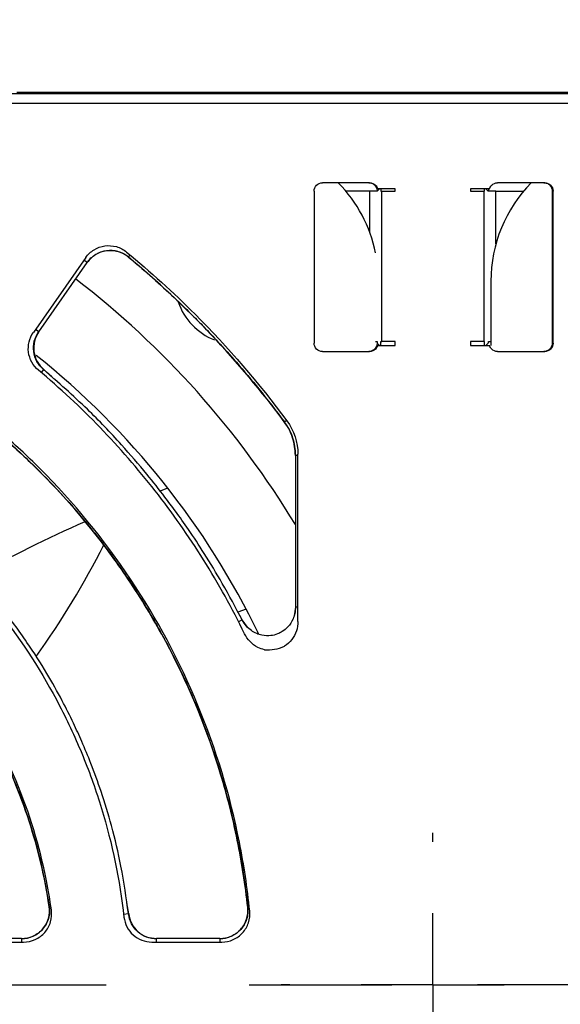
# Model space of a CAD drawing. Header units: millimetres. Extents: x 13 to 559, y 0 to 388.
# Tile 6 of 17: x 189 to 208, y 183 to 218. Entities that reach past the tile are written whole.
import ezdxf

# ---------------------------------------------------------------- set-up
doc = ezdxf.new("R2010")
doc.units = ezdxf.units.MM
doc.linetypes.add('SLD-Center', pattern=[30.48, 15.24, -5.08, 5.08, -5.08])
doc.linetypes.add('SLD-Solid', pattern=[0])
doc.layers.add('CENTER', color=40, linetype='SLD-Center')
doc.layers.add('DIMENSIONS', color=140, linetype='SLD-Solid', lineweight=25)
doc.styles.add('SLDTEXTSTYLE0', font='GOTHIC.TTF', dxfattribs={"width": 0.913})
doc.dimstyles.new('SLDDIMSTYLE0', dxfattribs={"dimtxt": 4.7625, "dimasz": 6.35, "dimexe": 0, "dimexo": 0.0625, "dimgap": 1.190625, "dimtad": 0, "dimtih": 1, "dimtoh": 1, "dimdec": 1, "dimrnd": 1e-09, "dimzin": 12, "dimdsep": 46, "dimtxsty": 'SLDTEXTSTYLE0', "dimsah": 1, "dimcen": 0.09, "dimadec": 0, "dimazin": 3, "dimtfac": 1, "dimtdec": 1, "dimtofl": 0, "dimtmove": 0, "dimatfit": 3, "dimfxl": 0, "dimfrac": 2, "dimtolj": 1, "dimtzin": 12, "dimarcsym": 0})
doc.dimstyles.new('SLDDIMSTYLE1', dxfattribs={"dimtxt": 4.7625, "dimasz": 6.35, "dimexe": 0, "dimexo": 0.0625, "dimgap": 1.190625, "dimtad": 0, "dimtih": 1, "dimtoh": 1, "dimdec": 1, "dimrnd": 1e-09, "dimzin": 4, "dimdsep": 46, "dimtxsty": 'SLDTEXTSTYLE0', "dimsah": 1, "dimcen": 0.09, "dimadec": 0, "dimazin": 1, "dimtfac": 1, "dimtdec": 1, "dimtofl": 0, "dimtmove": 0, "dimatfit": 3, "dimfxl": 0, "dimfrac": 2, "dimtolj": 1, "dimtzin": 12, "dimarcsym": 0})

# ---------------------------------------------------------------- blocks, each defined once
blk = doc.blocks.new('_D_1')
at = {"layer": 'DIMENSIONS'}
for p, q in [((171.535, 219.409), (171.535, 232.473)), ((235.535, 219.409), (235.535, 232.473)), ((197.377, 229.999), (195.925, 229.999)), ((195.925, 229.999), (195.925, 222.439)), ((209.693, 229.999), (211.144, 229.999)), ((211.144, 229.999), (211.144, 222.439)), ((171.535, 229.298), (193.509, 229.298)), ((235.535, 229.298), (213.56, 229.298)), ((195.925, 222.439), (197.377, 222.439)), ((211.144, 222.439), (209.693, 222.439))]:
    blk.add_line(p, q, dxfattribs=at)
for points in [[(171.535, 229.298), (177.885, 227.71), (177.885, 230.885)], [(235.535, 229.298), (229.185, 230.885), (229.185, 227.71)]]:
    blk.add_solid(points, dxfattribs=at)
at = {"layer": 'DIMENSIONS', "char_height": 4.7625, "attachment_point": 1, "style": 'SLDTEXTSTYLE0'}
for s, insert in [('64.0', (197.377, 237.05)), ('2.52', (197.377, 228.522))]:
    blk.add_mtext(s, dxfattribs=dict(at, insert=insert))
blk = doc.blocks.new('_D_3')
at = {"layer": 'DIMENSIONS'}
for p, q in [((137.213, 216.469), (137.213, 248.753)), ((269.713, 216.469), (269.713, 248.753)), ((197.305, 246.279), (195.854, 246.279)), ((195.854, 246.279), (195.854, 238.719)), ((209.621, 246.279), (211.073, 246.279)), ((211.073, 246.279), (211.073, 238.719)), ((137.213, 245.578), (193.438, 245.578)), ((269.713, 245.578), (213.489, 245.578)), ((195.854, 238.719), (197.305, 238.719)), ((211.073, 238.719), (209.621, 238.719))]:
    blk.add_line(p, q, dxfattribs=at)
for points in [[(137.213, 245.578), (143.563, 243.99), (143.563, 247.165)], [(269.713, 245.578), (263.363, 247.165), (263.363, 243.99)]]:
    blk.add_solid(points, dxfattribs=at)
at = {"layer": 'DIMENSIONS', "char_height": 4.7625, "attachment_point": 1, "style": 'SLDTEXTSTYLE0'}
for s, insert in [('132.5', (195.546, 253.33)), ('5.22', (197.305, 244.802))]:
    blk.add_mtext(s, dxfattribs=dict(at, insert=insert))
blk = doc.blocks.new('SW_CENTERMARKSYMBOL_0')
at = {"layer": 'CENTER', "color": 0}
for p, q in [((0, 5.08), (0, 5.394)), ((0, 0), (0, 2.54)), ((-5.08, 0), (-5.394, 0)), ((0, 0), (-2.54, 0)), ((0, 0), (0, -2.54)), ((0, 0), (2.54, 0)), ((5.08, 0), (5.394, 0)), ((0, -5.08), (0, -5.394))]:
    blk.add_line(p, q, dxfattribs=at)
blk = doc.blocks.new('SW_CENTERMARKSYMBOL_1')
at = {"layer": 'CENTER', "color": 0}
blk.add_line((5.08, 0), (34.14, 0), dxfattribs=at)
blk = doc.blocks.new('SW_CENTERMARKSYMBOL_2')
at = {"layer": 'CENTER', "color": 0}
blk.add_line((-5.08, 0), (-34.14, 0), dxfattribs=at)

msp = doc.modelspace()

# ---------------------------------------------------------------- linework, layer by layer
for p, q in [((269.168, 215.654), (137.759, 215.654)), ((218.25, 215.699), (188.677, 215.699)), ((137.818, 215.326), (269.171, 215.326)), ((201.218, 212.499), (199.544, 212.499)), ((207.445, 212.499), (205.772, 212.499)), ((199.245, 212.2), (199.245, 206.799)), ((201.213, 212.193), (200.382, 212.193)), ((201.213, 212.193), (201.213, 210.763)), ((201.485, 212.193), (201.213, 212.193)), ((201.57, 212.284), (201.485, 212.199)), ((201.485, 212.199), (201.485, 212.193)), ((202.123, 212.284), (201.505, 212.284)), ((201.623, 212.284), (201.623, 212.193)), ((201.623, 212.193), (201.648, 212.193)), ((201.648, 206.859), (201.648, 212.193)), ((201.648, 212.193), (202.123, 212.193)), ((202.123, 212.193), (202.123, 212.284)), ((205.484, 212.284), (204.807, 212.284)), ((204.807, 212.284), (204.807, 212.193)), ((204.807, 212.193), (205.278, 212.193)), ((205.278, 212.193), (205.278, 206.859)), ((205.278, 212.193), (205.303, 212.193)), ((205.303, 212.193), (205.303, 212.284)), ((205.441, 212.199), (205.356, 212.284)), ((205.441, 212.193), (205.441, 212.199)), ((205.713, 212.193), (205.441, 212.193)), ((205.713, 210.324), (205.713, 212.193)), ((205.713, 212.193), (206.688, 212.193)), ((207.713, 212.2), (207.713, 206.799)), ((207.745, 206.799), (207.745, 212.2)), ((191.123, 209.836), (189.261, 207.178)), ((189.454, 207.198), (191.178, 209.661)), ((191.178, 209.661), (191.058, 209.745)), ((192.697, 209.935), (192.633, 209.857)), ((205.535, 208.999), (205.535, 206.715)), ((189.454, 207.198), (189.334, 207.282)), ((201.433, 206.859), (201.484, 206.859)), ((201.485, 206.8), (201.57, 206.715)), ((201.623, 206.715), (201.623, 206.859)), ((201.623, 206.859), (201.648, 206.859)), ((202.123, 206.859), (201.648, 206.859)), ((202.123, 206.715), (202.123, 206.859)), ((205.278, 206.859), (204.807, 206.859)), ((204.807, 206.859), (204.807, 206.715)), ((205.303, 206.715), (205.303, 206.859)), ((205.356, 206.715), (205.441, 206.8)), ((205.443, 206.859), (205.535, 206.859)), ((199.544, 206.499), (201.218, 206.499)), ((201.505, 206.715), (202.123, 206.715)), ((204.807, 206.715), (205.484, 206.715)), ((205.772, 206.499), (207.445, 206.499)), ((189.624, 205.857), (189.538, 205.755)), ((189.624, 205.857), (189.628, 205.862)), ((189.985, 205.53), (189.628, 205.862)), ((198.189, 204), (198.185, 203.997)), ((198.189, 204), (198.262, 204.054)), ((198.578, 202.808), (198.578, 197.415)), ((198.667, 202.808), (198.578, 202.808)), ((198.667, 196.905), (198.667, 202.848)), ((193.78, 201.554), (194.038, 201.65)), ((196.831, 197.344), (196.533, 197.241)), ((198.578, 197.415), (198.53, 197.105)), ((198.667, 197.415), (198.578, 197.415)), ((196.69, 196.962), (196.555, 197.198)), ((196.69, 196.962), (196.558, 196.895)), ((196.873, 196.708), (196.69, 196.962)), ((192.651, 186.516), (192.581, 186.905)), ((189.828, 186.781), (189.821, 186.78)), ((192.641, 186.515), (192.472, 186.496)), ((192.651, 186.516), (192.641, 186.515)), ((196.889, 186.74), (196.882, 186.739)), ((186.411, 185.514), (188.912, 185.514)), ((188.834, 185.635), (186.573, 185.635)), ((188.834, 185.635), (188.834, 185.514)), ((193.475, 185.514), (195.962, 185.514)), ((195.89, 185.635), (193.643, 185.635)), ((193.643, 185.514), (193.643, 185.635)), ((195.89, 185.635), (195.89, 185.514))]:
    msp.add_line(p, q)
for centre, radius, start, end in [((196.535, 208.999), 5, 11.5552, 44.427), ((210.535, 208.999), 5, 135.573, 180), ((171.535, 183.999), 31.6, 31.1528, 52.5111), ((196.535, 208.999), 2.25, 199.1896, 248.2037), ((171.535, 183.999), 28.6, 25.81, 51.4372), ((211.404, 154.683), 50.075, 113.9389, 118.9392), ((164.867, 213.205), 30.13, 324.3939, 333.2262)]:
    msp.add_arc(centre, radius, start, end)
for points in [[(199.245, 212.2), (199.245, 212.276), (199.278, 212.358), (199.332, 212.412)], [(199.332, 212.412), (199.386, 212.466), (199.468, 212.499), (199.544, 212.499)], [(201.218, 212.499), (201.294, 212.499), (201.375, 212.466), (201.429, 212.412)], [(201.429, 212.412), (201.464, 212.377), (201.491, 212.332), (201.505, 212.284)], [(205.484, 212.284), (205.498, 212.332), (205.525, 212.377), (205.56, 212.412)], [(205.56, 212.412), (205.614, 212.466), (205.695, 212.499), (205.772, 212.499)], [(207.445, 212.499), (207.521, 212.499), (207.603, 212.466), (207.657, 212.412)], [(207.657, 212.412), (207.711, 212.358), (207.745, 212.276), (207.745, 212.2)], [(198.186, 203.997), (196.579, 206.164), (194.71, 208.137), (192.633, 209.858)], [(199.332, 206.587), (199.278, 206.641), (199.245, 206.722), (199.245, 206.799)], [(207.745, 206.799), (207.745, 206.722), (207.711, 206.641), (207.657, 206.587)], [(199.544, 206.499), (199.468, 206.499), (199.386, 206.533), (199.332, 206.587)], [(201.429, 206.587), (201.375, 206.533), (201.294, 206.499), (201.218, 206.499)], [(201.505, 206.715), (201.491, 206.667), (201.464, 206.622), (201.429, 206.587)], [(205.56, 206.587), (205.525, 206.622), (205.498, 206.667), (205.484, 206.715)], [(205.772, 206.499), (205.695, 206.499), (205.614, 206.533), (205.56, 206.587)], [(207.657, 206.587), (207.603, 206.533), (207.521, 206.499), (207.445, 206.499)], [(198.276, 204.035), (198.529, 203.693), (198.667, 203.273), (198.667, 202.848)], [(197.482, 195.901), (197.721, 195.883), (197.967, 195.925), (198.187, 196.023)], [(197.478, 195.902), (197.48, 195.902), (197.481, 195.901), (197.482, 195.901)]]:
    msp.add_open_spline(points, degree=3)
for points, knots in [([(201.186, 212.499), (201.202, 212.499), (201.234, 212.497), (201.281, 212.486), (201.326, 212.467), (201.38, 212.432), (201.439, 212.375), (201.462, 212.314), (201.474, 212.284)], [0, 0, 0, 0, 0.126359, 0.249737, 0.373462, 0.500831, 0.749612, 1, 1, 1, 1]), ([(207.414, 212.499), (207.434, 212.498), (207.473, 212.496), (207.529, 212.479), (207.581, 212.451), (207.627, 212.413), (207.666, 212.366), (207.693, 212.313), (207.71, 212.256), (207.712, 212.219), (207.713, 212.2)], [0, 0, 0, 0, 0.1270731, 0.249454, 0.3721933, 0.5002992, 0.6286365, 0.7599943, 0.8792445, 1, 1, 1, 1]), ([(201.474, 212.284), (201.477, 212.27), (201.484, 212.242), (201.485, 212.213), (201.485, 212.199)], [0, 0, 0, 0, 0.4950765, 1, 1, 1, 1]), ([(205.453, 212.284), (205.449, 212.27), (205.442, 212.242), (205.442, 212.213), (205.441, 212.199)], [0, 0, 0, 0, 0.5022375, 1, 1, 1, 1]), ([(191.123, 209.836), (191.201, 209.949), (191.303, 210.045), (191.537, 210.188), (191.67, 210.235), (191.94, 210.272), (192.08, 210.263), (192.343, 210.188), (192.469, 210.122), (192.575, 210.035)], [0, 0, 0, 0, 0.000532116, 0.000532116, 0.001064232, 0.001064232, 0.001596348, 0.001596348, 0.002128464, 0.002128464, 0.002128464, 0.002128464]), ([(191.171, 209.666), (191.214, 209.721), (191.301, 209.829), (191.47, 209.954), (191.658, 210.043), (191.861, 210.092), (192.069, 210.099), (192.274, 210.062), (192.47, 209.987), (192.582, 209.905), (192.638, 209.864)], [0, 0, 0, 0, 0.125505, 0.250699, 0.375492, 0.500115, 0.625119, 0.749603, 0.874739, 1, 1, 1, 1]), ([(192.633, 209.858), (192.527, 209.945), (192.402, 210.011), (192.138, 210.087), (191.998, 210.098), (191.727, 210.061), (191.594, 210.014), (191.36, 209.871), (191.256, 209.774), (191.178, 209.661)], [0, 0, 0, 0, 0.25, 0.25, 0.5, 0.5, 0.75, 0.75, 1, 1, 1, 1]), ([(192.575, 210.035), (193.421, 209.34), (194.232, 208.604), (196.193, 206.643), (197.282, 205.379), (198.276, 204.035)], [0.0590332, 0.0590332, 0.0590332, 0.0590332, 0.3485309, 0.3485309, 0.7894977, 0.7894977, 0.7894977, 0.7894977]), ([(192.635, 209.861), (192.961, 209.585), (193.549, 209.087), (194.305, 208.387), (194.874, 207.833), (195.361, 207.338), (195.886, 206.786), (196.543, 206.056), (197.341, 205.114), (197.889, 204.393), (198.189, 204)], [0, 0, 0, 0, 0.158175, 0.285488, 0.381943, 0.45248, 0.542867, 0.664249, 0.816626, 1, 1, 1, 1]), ([(189.438, 205.839), (189.343, 205.918), (189.264, 206.014), (189.144, 206.232), (189.105, 206.351), (189.056, 206.718), (189.117, 206.973), (189.261, 207.178)], [0, 0, 0, 0, 0.000479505, 0.000479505, 0.00095901, 0.00095901, 0.001918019, 0.001918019, 0.001918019, 0.001918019]), ([(189.453, 207.199), (189.311, 206.996), (189.249, 206.741), (189.312, 206.252), (189.436, 206.023), (189.628, 205.862)], [0, 0, 0, 0, 0.5, 0.5, 1, 1, 1, 1]), ([(189.622, 205.855), (189.536, 205.946), (189.363, 206.127), (189.253, 206.493), (189.266, 206.875), (189.386, 207.094), (189.446, 207.204)], [0, 0, 0, 0, 0.250575, 0.500155, 0.749805, 1, 1, 1, 1]), ([(201.485, 206.8), (201.485, 206.785), (201.484, 206.757), (201.477, 206.729), (201.474, 206.715)], [0, 0, 0, 0, 0.504923, 1, 1, 1, 1]), ([(201.484, 206.859), (201.484, 206.85), (201.485, 206.831), (201.485, 206.81), (201.485, 206.8)], [0, 0, 0, 0, 0.500026, 1, 1, 1, 1]), ([(205.441, 206.8), (205.442, 206.81), (205.442, 206.831), (205.442, 206.85), (205.443, 206.859)], [0, 0, 0, 0, 0.499974, 1, 1, 1, 1]), ([(207.713, 206.799), (207.712, 206.779), (207.71, 206.74), (207.693, 206.684), (207.665, 206.632), (207.627, 206.586), (207.58, 206.547), (207.526, 206.52), (207.47, 206.502), (207.433, 206.5), (207.414, 206.499)], [0, 0, 0, 0, 0.1270731, 0.249454, 0.3721933, 0.5002992, 0.6286365, 0.7599943, 0.8792445, 1, 1, 1, 1]), ([(201.474, 206.715), (201.468, 206.699), (201.458, 206.669), (201.434, 206.627), (201.403, 206.59), (201.355, 206.548), (201.283, 206.508), (201.219, 206.502), (201.186, 206.499)], [0, 0, 0, 0, 0.126271, 0.24958, 0.373261, 0.500615, 0.749453, 1, 1, 1, 1]), ([(196.771, 196.468), (196.331, 197.37), (195.846, 198.245), (194.784, 199.943), (194.206, 200.766), (192.362, 203.121), (190.978, 204.551), (189.438, 205.839)], [0, 0, 0, 0, 0.00295156, 0.00295156, 0.00590313, 0.00590313, 0.01180625, 0.01180625, 0.01180625, 0.01180625]), ([(196.684, 196.959), (196.454, 197.396), (196.03, 198.2), (195.38, 199.266), (194.819, 200.118), (194.349, 200.781), (193.861, 201.436), (193.23, 202.233), (192.322, 203.284), (191.114, 204.548), (190.15, 205.395), (189.624, 205.857)], [0, 0, 0, 0, 0.129359, 0.238419, 0.327559, 0.396949, 0.451678, 0.541914, 0.663439, 0.816207, 1, 1, 1, 1]), ([(198.578, 202.808), (198.578, 203.022), (198.545, 203.231), (198.411, 203.638), (198.313, 203.825), (198.186, 203.997)], [0, 0, 0, 0, 0.5, 0.5, 1, 1, 1, 1]), ([(198.189, 204), (198.302, 203.817), (198.529, 203.451), (198.565, 203.022), (198.582, 202.808)], [0, 0, 0, 0, 0.5, 1, 1, 1, 1]), ([(196.956, 186.614), (196.873, 187.434), (196.751, 188.25), (196.259, 190.724), (195.763, 192.356), (194.464, 195.493), (193.66, 196.997), (191.774, 199.82), (190.692, 201.138), (189.042, 202.788), (188.576, 203.221), (188.094, 203.637)], [0.3632917, 0.3632917, 0.3632917, 0.3632917, 0.378472, 0.378472, 0.409722, 0.409722, 0.440972, 0.440972, 0.472222, 0.472222, 0.4839303, 0.4839303, 0.4839303, 0.4839303]), ([(196.883, 186.739), (196.797, 187.543), (196.674, 188.34), (196.353, 189.92), (196.155, 190.706), (195.455, 193.02), (194.85, 194.502), (193.738, 196.636), (193.332, 197.334), (192.456, 198.69), (191.989, 199.343), (190.503, 201.23), (189.4, 202.392), (188.181, 203.455)], [0, 0, 0, 0, 0.125, 0.125, 0.25, 0.25, 0.5, 0.5, 0.625, 0.625, 0.75, 0.75, 1, 1, 1, 1]), ([(188.183, 203.457), (188.621, 203.06), (189.405, 202.349), (190.367, 201.325), (191.079, 200.499), (191.645, 199.79), (192.324, 198.881), (193.125, 197.691), (194.067, 196.064), (194.927, 194.281), (195.511, 192.766), (195.882, 191.63), (196.137, 190.761), (196.416, 189.647), (196.693, 188.282), (196.818, 187.281), (196.886, 186.739)], [0, 0, 0, 0, 0.091953, 0.164595, 0.218317, 0.261486, 0.305603, 0.394801, 0.484357, 0.597754, 0.702307, 0.73666, 0.783513, 0.843084, 0.91519, 1, 1, 1, 1]), ([(185.355, 200.094), (186.353, 199.214), (187.26, 198.247), (188.874, 196.183), (189.583, 195.081), (190.498, 193.323), (190.778, 192.72), (191.275, 191.501), (191.495, 190.883), (192.067, 189.005), (192.335, 187.72), (192.483, 186.401)], [0, 0, 0, 0, 0.00387123, 0.00387123, 0.00774246, 0.00774246, 0.00967807, 0.00967807, 0.01161369, 0.01161369, 0.01548491, 0.01548491, 0.01548491, 0.01548491]), ([(192.643, 186.516), (192.563, 187.08), (192.415, 188.136), (192.068, 189.585), (191.701, 190.802), (191.339, 191.797), (191.005, 192.603), (190.665, 193.347), (190.259, 194.156), (189.716, 195.121), (189.007, 196.232), (188.096, 197.466), (186.956, 198.804), (186.048, 199.657), (185.566, 200.11)], [0, 0, 0, 0, 0.109195, 0.203991, 0.285007, 0.352518, 0.406601, 0.452098, 0.509235, 0.579888, 0.663945, 0.761593, 0.873371, 1, 1, 1, 1]), ([(189.901, 186.653), (189.852, 187.001), (189.793, 187.348), (189.483, 188.909), (189.121, 190.101), (188.173, 192.391), (187.585, 193.489), (186.208, 195.55), (185.418, 196.512), (184.391, 197.54), (184.237, 197.689), (184.08, 197.835)], [0.3695985, 0.3695985, 0.3695985, 0.3695985, 0.3784722, 0.3784722, 0.4097222, 0.4097222, 0.4409722, 0.4409722, 0.4722222, 0.4722222, 0.4776236, 0.4776236, 0.4776236, 0.4776236]), ([(189.822, 186.78), (189.667, 187.818), (189.427, 188.829), (188.787, 190.799), (188.385, 191.76), (187.417, 193.62), (186.862, 194.497), (185.616, 196.149), (184.926, 196.925), (184.165, 197.647)], [0, 0, 0, 0, 0.25, 0.25, 0.5, 0.5, 0.75, 0.75, 1, 1, 1, 1]), ([(184.167, 197.65), (184.548, 197.27), (185.25, 196.57), (186.113, 195.514), (186.764, 194.612), (187.245, 193.863), (187.655, 193.164), (188.075, 192.373), (188.549, 191.356), (189.04, 190.081), (189.512, 188.535), (189.715, 187.394), (189.825, 186.781)], [0, 0, 0, 0, 0.129367, 0.238201, 0.327287, 0.396894, 0.451927, 0.522197, 0.612174, 0.721505, 0.850407, 1, 1, 1, 1]), ([(198.584, 197.415), (198.579, 197.34), (198.569, 197.197), (198.486, 196.951), (198.339, 196.721), (198.134, 196.551), (197.929, 196.448), (197.685, 196.386), (197.429, 196.398), (197.194, 196.472), (197.003, 196.579), (196.82, 196.74), (196.731, 196.884), (196.685, 196.96)], [0, 0, 0, 0, 0.08395, 0.159455, 0.286384, 0.382164, 0.451859, 0.540185, 0.659415, 0.731602, 0.812286, 0.901814, 1, 1, 1, 1]), ([(198.667, 196.905), (198.668, 196.675), (198.594, 196.449), (198.382, 196.169), (198.29, 196.086), (198.187, 196.023)], [0, 0, 0, 0, 0.000875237, 0.000875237, 0.001347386, 0.001347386, 0.001347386, 0.001347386]), ([(197.478, 195.902), (197.396, 195.92), (197.316, 195.948), (197.036, 196.09), (196.871, 196.261), (196.771, 196.468)], [0.002299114, 0.002299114, 0.002299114, 0.002299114, 0.00262571, 0.00262571, 0.003500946, 0.003500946, 0.003500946, 0.003500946]), ([(189.828, 186.781), (189.834, 186.71), (189.846, 186.566), (189.805, 186.352), (189.724, 186.151), (189.601, 185.973), (189.442, 185.825), (189.256, 185.714), (189.05, 185.642), (188.906, 185.633), (188.834, 185.628)], [0, 0, 0, 0, 0.125132, 0.250197, 0.374789, 0.499858, 0.624508, 0.749412, 0.874618, 1, 1, 1, 1]), ([(188.834, 185.634), (188.977, 185.634), (189.121, 185.665), (189.381, 185.784), (189.499, 185.872), (189.685, 186.088), (189.755, 186.217), (189.834, 186.493), (189.843, 186.639), (189.822, 186.78)], [0, 0, 0, 0, 0.25, 0.25, 0.5, 0.5, 0.75, 0.75, 1, 1, 1, 1]), ([(188.912, 185.514), (189.055, 185.514), (189.198, 185.545), (189.457, 185.663), (189.574, 185.75), (189.76, 185.965), (189.83, 186.093), (189.911, 186.366), (189.921, 186.512), (189.901, 186.653)], [0, 0, 0, 0, 0.000553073, 0.000553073, 0.001106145, 0.001106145, 0.001659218, 0.001659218, 0.002212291, 0.002212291, 0.002212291, 0.002212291]), ([(193.643, 185.624), (193.52, 185.638), (193.276, 185.665), (192.96, 185.866), (192.723, 186.156), (192.668, 186.395), (192.641, 186.515)], [0, 0, 0, 0, 0.250766, 0.500078, 0.749792, 1, 1, 1, 1]), ([(192.651, 186.516), (192.679, 186.275), (192.797, 186.047), (193.159, 185.725), (193.398, 185.634), (193.643, 185.634)], [0, 0, 0, 0, 0.5, 0.5, 1, 1, 1, 1]), ([(196.889, 186.74), (196.892, 186.669), (196.897, 186.528), (196.851, 186.321), (196.765, 186.128), (196.641, 185.957), (196.484, 185.816), (196.302, 185.71), (196.1, 185.642), (195.96, 185.632), (195.89, 185.628)], [0, 0, 0, 0, 0.125366, 0.250552, 0.375427, 0.500042, 0.624641, 0.749546, 0.874705, 1, 1, 1, 1]), ([(195.89, 185.634), (196.029, 185.634), (196.169, 185.664), (196.424, 185.777), (196.54, 185.861), (196.726, 186.068), (196.797, 186.192), (196.883, 186.457), (196.898, 186.6), (196.883, 186.739)], [0, 0, 0, 0, 0.25, 0.25, 0.5, 0.5, 0.75, 0.75, 1, 1, 1, 1]), ([(195.962, 185.514), (196.101, 185.514), (196.241, 185.544), (196.495, 185.656), (196.611, 185.74), (196.797, 185.945), (196.868, 186.069), (196.955, 186.333), (196.97, 186.475), (196.956, 186.614)], [0, 0, 0, 0, 0.000540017, 0.000540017, 0.001080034, 0.001080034, 0.001620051, 0.001620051, 0.002160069, 0.002160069, 0.002160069, 0.002160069]), ([(192.483, 186.401), (192.51, 186.159), (192.628, 185.93), (192.991, 185.606), (193.23, 185.514), (193.475, 185.514)], [0, 0, 0, 0, 0.000941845, 0.000941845, 0.001883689, 0.001883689, 0.001883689, 0.001883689])]:
    msp.add_open_spline(points, degree=3, knots=knots)

# ---------------------------------------------------------------- block references
at = {"layer": 'CENTER'}
for name, p in [('SW_CENTERMARKSYMBOL_1', (171.535, 183.999)), ('SW_CENTERMARKSYMBOL_2', (235.535, 183.999)), ('SW_CENTERMARKSYMBOL_0', (203.463, 183.999))]:
    msp.add_blockref(name, p, dxfattribs=at)

# ---------------------------------------------------------------- dimensions: what is measured, and where the dimension line sits
at = {"layer": 'DIMENSIONS'}
for base, p1, p2, dimstyle, picture, middle in [((137.213, 245.578), (269.713, 215.199), (137.213, 215.199), 'SLDDIMSTYLE0', '_D_3', (203.463, 245.578)), ((235.535, 229.298), (171.535, 218.139), (235.535, 218.139), 'SLDDIMSTYLE1', '_D_1', (203.535, 229.298))]:
    dim = msp.add_linear_dim(base=base, p1=p1, p2=p2, dimstyle=dimstyle, dxfattribs=at)
    dim.commit()
    dim.dimension.update_dxf_attribs({"geometry": picture, "text_midpoint": middle, "dimtype": 160})

doc.saveas('drawing.dxf')
